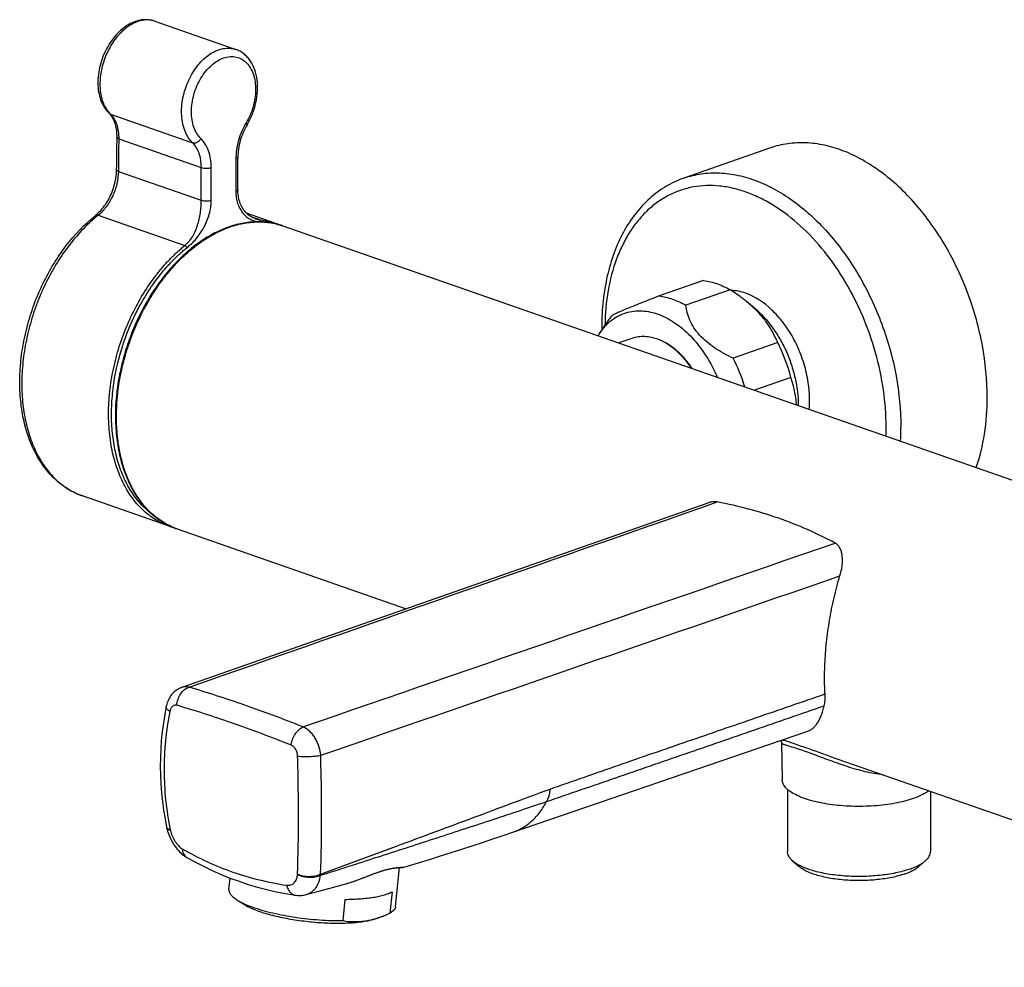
# Model space of a CAD drawing. Header units: millimetres. Extents: x 106 to 682, y 39 to 471.
# Tile 1 of 5: x 106 to 247, y 115 to 251. Entities that reach past the tile are written whole.
import ezdxf

# ---------------------------------------------------------------- set-up
doc = ezdxf.new("R2010")
doc.units = ezdxf.units.MM
doc.header["$LTSCALE"] = 46.255
doc.layers.get('0').update_dxf_attribs({"linetype": 'CONTINUOUS'})

msp = doc.modelspace()

# ---------------------------------------------------------------- linework, layer by layer
at = {"color": 7, "linetype": 'CONTINUOUS'}
for p, q in [((125.3, 250.68), (136.92, 246.64)), ((213.53, 232.51), (201.15, 228.2)), ((137.22, 226.49), (137.22, 231.18)), ((142.51, 221.73), (138.47, 223.14)), ((139.67, 222.38), (139.67, 222.38)), ((143.64, 221.34), (315.34, 161.49)), ((203.97, 213.51), (197.61, 211.29)), ((207.76, 212.19), (201.4, 209.97)), ((211.22, 209.59), (210.16, 210.46)), ((190.35, 207.85), (189.08, 205.99)), ((193.7, 205.21), (191.81, 204.55)), ((214.58, 204.6), (208.21, 202.38)), ((216.47, 199.59), (211.26, 197.77)), ((127.37, 178.3), (114.94, 182.63)), ((204.57, 181.61), (129.16, 155.17)), ((128.5, 177.9), (161.35, 166.45)), ((176.64, 134.43), (218.77, 148.85)), ((215.13, 147.19), (215.23, 141.93)), ((215.28, 147.65), (215.34, 147.63)), ((221.98, 145.32), (308.82, 115.05)), ((215.98, 140.56), (215.98, 131.64)), ((236.48, 140.26), (236.48, 131.64)), ((129.88, 130.81), (129.88, 130.81)), ((161.02, 129.41), (163.11, 130.04)), ((216.72, 130.31), (217.64, 129.5)), ((235.74, 130.31), (234.82, 129.5)), ((159.81, 123.77), (160.38, 129.36)), ((160.34, 129.35), (160.43, 129.36)), ((160.43, 129.36), (160.51, 129.36)), ((160.51, 129.36), (160.71, 129.37)), ((160.71, 129.37), (160.76, 129.38)), ((135.93, 126.21), (136.1, 127.85)), ((146.96, 125.47), (148.82, 125.96)), ((159.32, 125.88), (159, 122.83)), ((137.08, 124.71), (138.14, 124.05)), ((152.29, 121.74), (152.6, 124.79)), ((157.87, 122.35), (157.21, 122.1))]:
    msp.add_line(p, q, dxfattribs=at)
at = {"color": 9, "linetype": 'CONTINUOUS'}
for p, q in [((118.78, 237.53), (118.79, 237.53)), ((118.78, 237.53), (118.79, 237.53)), ((118.95, 237.36), (130.72, 233.26)), ((120.14, 233.83), (131.97, 229.7)), ((120.09, 229.15), (131.97, 225.01)), ((117.18, 222.86), (129.61, 218.53)), ((140.27, 222.24), (139.1, 222.65)), ((149.06, 128.41), (159.97, 132.43))]:
    msp.add_line(p, q, dxfattribs=at)
at = {"color": 7, "linetype": 'CONTINUOUS'}
for points in [[(122.51, 250.63), (122.31, 250.56), (122.06, 250.45), (121.82, 250.33), (121.57, 250.2), (121.32, 250.05), (121.08, 249.89), (120.85, 249.72), (120.61, 249.53), (120.38, 249.34), (120.16, 249.13), (119.94, 248.91), (119.73, 248.68), (119.52, 248.44), (119.32, 248.19), (119.13, 247.93), (118.94, 247.66), (118.76, 247.39), (118.6, 247.11), (118.43, 246.82), (118.28, 246.53), (118.14, 246.23), (118, 245.93), (117.88, 245.62), (117.76, 245.31), (117.65, 244.99), (117.55, 244.67), (117.47, 244.35), (117.39, 244.03), (117.32, 243.71), (117.27, 243.39), (117.22, 243.06), (117.19, 242.74), (117.16, 242.42), (117.15, 242.1), (117.15, 241.79), (117.16, 241.47), (117.18, 241.17), (117.21, 240.86), (117.26, 240.56), (117.31, 240.27), (117.38, 239.98), (117.46, 239.7), (117.54, 239.43), (117.64, 239.17), (117.75, 238.91), (117.87, 238.67), (118, 238.44), (118.14, 238.22), (118.29, 238.01), (118.44, 237.81), (118.61, 237.63)], [(125.3, 250.68), (125.1, 250.75), (124.87, 250.81), (124.65, 250.85), (124.41, 250.88), (124.18, 250.9), (123.94, 250.9), (123.7, 250.89), (123.45, 250.86), (123.21, 250.82), (122.96, 250.77), (122.72, 250.7), (122.51, 250.63)], [(118.61, 237.63), (118.84, 237.39), (118.95, 237.25), (119.06, 237.11), (119.16, 236.96), (119.25, 236.8), (119.34, 236.64), (119.42, 236.46), (119.5, 236.28), (119.57, 236.08), (119.63, 235.88), (119.68, 235.68), (119.73, 235.46), (119.77, 235.24), (119.8, 235.01), (119.82, 234.77), (119.84, 234.53), (119.85, 234.28), (119.85, 234.08)], [(119.79, 229.41), (119.79, 229.22), (119.78, 228.97), (119.76, 228.73), (119.73, 228.47), (119.69, 228.22), (119.65, 227.97), (119.6, 227.71), (119.54, 227.46), (119.48, 227.2), (119.4, 226.94), (119.32, 226.69), (119.24, 226.44), (119.14, 226.19), (119.04, 225.94), (118.93, 225.7), (118.82, 225.46), (118.7, 225.23), (118.57, 225), (118.44, 224.78), (118.31, 224.56), (118.17, 224.35), (118.02, 224.15), (117.87, 223.95), (117.72, 223.76), (117.57, 223.58), (117.41, 223.41), (117.25, 223.24), (117.08, 223.09), (116.92, 222.94), (116.79, 222.83)], [(139.67, 222.38), (139.49, 222.45), (139.32, 222.53), (139.15, 222.62), (138.98, 222.72), (138.82, 222.84), (138.66, 222.97), (138.5, 223.11), (138.35, 223.26), (138.21, 223.43), (138.08, 223.6), (137.96, 223.78), (137.84, 223.97), (137.74, 224.16), (137.64, 224.36), (137.56, 224.57), (137.48, 224.78), (137.42, 224.99), (137.36, 225.21), (137.31, 225.43), (137.28, 225.65), (137.25, 225.87), (137.23, 226.09), (137.22, 226.32), (137.22, 226.49)], [(143.08, 221.52), (142.64, 221.69), (142.51, 221.73)], [(127.37, 178.3), (127.5, 178.25), (127.95, 178.11)], [(129.16, 155.17), (129.11, 155.15), (128.95, 155.09), (128.8, 155.02), (128.65, 154.94), (128.51, 154.85), (128.36, 154.75), (128.22, 154.65), (128.09, 154.53), (127.96, 154.41), (127.84, 154.28), (127.72, 154.14), (127.61, 154), (127.5, 153.84), (127.4, 153.68), (127.31, 153.51), (127.23, 153.34), (127.15, 153.16), (127.08, 152.98), (127.02, 152.79), (126.97, 152.59), (126.94, 152.45)], [(126.94, 152.45), (126.72, 151.28), (126.53, 150.06), (126.37, 148.82), (126.24, 147.58), (126.16, 146.34), (126.11, 145.09), (126.09, 143.84), (126.12, 142.58), (126.17, 141.33), (126.27, 140.07), (126.4, 138.82), (126.57, 137.57), (126.77, 136.32), (127, 135.12)], [(215.04, 147.57), (215.06, 147.53), (215.08, 147.46), (215.11, 147.39), (215.12, 147.31), (215.13, 147.22), (215.13, 147.19)], [(127, 135.12), (127, 135.1), (127.01, 135.06), (127.02, 135.02), (127.03, 134.99)], [(127.03, 134.99), (127.07, 134.8), (127.14, 134.56), (127.22, 134.33), (127.3, 134.09), (127.39, 133.86), (127.49, 133.63), (127.6, 133.41), (127.71, 133.19), (127.83, 132.97), (127.96, 132.76), (128.09, 132.55), (128.23, 132.35), (128.37, 132.16), (128.53, 131.97), (128.69, 131.79), (128.85, 131.62), (129.02, 131.45), (129.2, 131.29), (129.38, 131.15), (129.57, 131.01), (129.75, 130.89), (129.88, 130.81)], [(163.11, 130.04), (164.7, 130.52), (166.25, 131.01), (167.78, 131.49), (169.29, 131.97), (170.79, 132.46), (172.29, 132.95), (173.77, 133.45), (175.23, 133.94), (176.64, 134.42)], [(129.88, 130.81), (131.05, 130.16), (132.28, 129.53), (133.53, 128.93), (134.8, 128.37), (136.08, 127.85), (137.38, 127.38), (138.7, 126.94), (140.03, 126.55), (141.37, 126.19), (142.72, 125.88), (144.09, 125.61), (145.43, 125.39)], [(156.1, 128.23), (156.56, 128.41), (156.77, 128.49), (156.98, 128.56), (157.18, 128.63), (157.38, 128.7), (157.57, 128.76), (157.75, 128.82), (157.92, 128.88), (158.08, 128.93), (158.24, 128.97), (158.39, 129.02), (158.54, 129.05), (158.68, 129.09), (158.81, 129.12), (158.94, 129.15), (159.06, 129.18), (159.17, 129.2), (159.29, 129.22), (159.39, 129.24), (159.49, 129.26), (159.59, 129.27), (159.68, 129.29), (159.76, 129.3), (159.84, 129.31), (159.92, 129.32), (159.99, 129.32), (160.06, 129.33), (160.12, 129.34), (160.18, 129.34), (160.24, 129.35), (160.29, 129.35), (160.34, 129.35)], [(160.76, 129.38), (160.79, 129.38), (160.81, 129.38), (160.83, 129.38), (160.86, 129.38), (160.88, 129.39), (160.9, 129.39), (160.92, 129.39), (160.93, 129.39), (160.95, 129.4), (160.97, 129.4), (160.99, 129.4), (161.01, 129.41), (161.02, 129.41)], [(152.5, 126.97), (152.67, 127.01), (153, 127.11), (153.32, 127.21), (153.64, 127.32), (153.94, 127.42), (154.24, 127.53), (154.53, 127.63), (154.81, 127.74), (155.08, 127.84), (156.1, 128.23)], [(148.82, 125.96), (150.76, 126.49), (152.5, 126.97)], [(145.43, 125.39), (145.55, 125.38), (145.74, 125.36), (145.93, 125.35), (146.12, 125.35), (146.31, 125.36), (146.5, 125.38), (146.68, 125.41), (146.87, 125.45), (146.96, 125.47)]]:
    msp.add_lwpolyline(points, dxfattribs=at)
at = {"color": 9, "linetype": 'CONTINUOUS'}
msp.add_lwpolyline([(149.06, 128.41), (154.75, 130.5), (159.97, 132.43)], dxfattribs=at)
for centre, radius, start, end in [((121.63, 240.11), 3.84, 222.267, 225.6875), ((195.48, 192.47), 34.64, 357.9119, 0.0104), ((195.86, 192.47), 36.38, 356.8606, 0.0075), ((118.3, 192.24), 10.18, 245.142, 245.4593), ((118.29, 192.21), 10.15, 245.4587, 247.6512), ((118.27, 192.19), 10.12, 247.6519, 248.9023), ((118.27, 192.17), 10.11, 248.9024, 250.7825), ((131.83, 187.45), 10.11, 248.2646, 250.7821), ((129.57, 135.19), 2.1, 191.4857, 193.1958), ((144.57, 128.45), 1.21, 355.5155, 358.1625), ((145.48, 128.72), 3.6, 352.4695, 355.0804)]:
    msp.add_arc(centre, radius, start, end, dxfattribs=at)
at = {"color": 7, "linetype": 'CONTINUOUS'}
for centre, radius, start, end in [((199.42, 197.29), 16.99, 46.072, 46.1958), ((198.23, 202.52), 9.52, 141.4202, 145.9014), ((226.51, 206.89), 37.13, 180.0008, 180.7192), ((196.69, 200.84), 9.19, 145.9081, 148.859), ((193.27, 193.68), 23.95, 14.2957, 27.1328), ((186.94, 191.48), 23.9, 16.4826, 27.1388), ((153.96, 131.78), 10.18, 278.0909, 279.2188), ((153.12, 134.94), 13.46, 287.6716, 290.6859)]:
    msp.add_arc(centre, radius, start, end, dxfattribs=at)
at = {"color": 9, "linetype": 'CONTINUOUS'}
for points, knots in [([(122.84, 250.63), (122.3, 250.44), (121.51, 249.99), (120.58, 249.2), (119.66, 248.22), (118.69, 246.75), (117.87, 244.78), (117.43, 242.71), (117.42, 241), (117.64, 239.75), (117.91, 238.9), (118.29, 238.16), (118.61, 237.72), (118.78, 237.53)], [0, 0, 0, 0, 0.111443, 0.172452, 0.236548, 0.371626, 0.511291, 0.649012, 0.778642, 0.839062, 0.896051, 0.949597, 1, 1, 1, 1]), ([(125.3, 250.68), (125.11, 250.75), (124.72, 250.85), (124.1, 250.88), (123.47, 250.81), (123.05, 250.7), (122.84, 250.63)], [0, 0, 0, 0, 0.238801, 0.482603, 0.735321, 1, 1, 1, 1]), ([(130.72, 233.26), (130.49, 233.48), (130.06, 234), (129.6, 234.93), (129.28, 236), (129.13, 237.18), (129.14, 238.43), (129.32, 239.71), (129.66, 240.99), (130.14, 242.22), (130.76, 243.37), (131.49, 244.41), (132.32, 245.29), (133.21, 246), (134.15, 246.5), (135.1, 246.79), (136.04, 246.85), (136.64, 246.73), (136.92, 246.64)], [0, 0, 0, 0, 0.052496, 0.108924, 0.169692, 0.234638, 0.30315, 0.374291, 0.446911, 0.519745, 0.591514, 0.661019, 0.727239, 0.789441, 0.8473, 0.901022, 0.951438, 1, 1, 1, 1]), ([(131.92, 233.85), (131.7, 234.07), (131.3, 234.58), (130.87, 235.5), (130.61, 236.56), (130.53, 237.73), (130.62, 238.96), (130.89, 240.19), (131.32, 241.4), (131.89, 242.52), (132.59, 243.52), (133.39, 244.36), (134.26, 245.01), (135.17, 245.45), (136.09, 245.64), (136.98, 245.58), (137.8, 245.26), (138.26, 244.9), (138.46, 244.69)], [0, 0, 0, 0, 0.053845, 0.11224, 0.17557, 0.24346, 0.31496, 0.388735, 0.46323, 0.536825, 0.607981, 0.675398, 0.738182, 0.796032, 0.84943, 0.899755, 0.949145, 1, 1, 1, 1]), ([(138.46, 244.69), (138.68, 244.47), (139.06, 243.95), (139.47, 243.03), (139.71, 241.97), (139.78, 240.82), (139.68, 239.61), (139.32, 237.99), (138.82, 236.82), (138.39, 236.11)], [0, 0, 0, 0, 0.100866, 0.210199, 0.328555, 0.455162, 0.588262, 0.725423, 1, 1, 1, 1]), ([(118.95, 237.36), (118.93, 237.37), (118.85, 237.4), (118.79, 237.44), (118.74, 237.48)], [0, 0, 0, 0, 0.255519, 1, 1, 1, 1]), ([(118.95, 237.36), (119.15, 237.16), (119.51, 236.69), (119.88, 235.85), (120.1, 234.87), (120.14, 234.18), (120.14, 233.83)], [0, 0, 0, 0, 0.220068, 0.459429, 0.719898, 1, 1, 1, 1]), ([(138.39, 236.11), (138.15, 235.72), (137.74, 234.9), (137.28, 233.6), (136.99, 232.27), (136.92, 231.37), (136.92, 230.93)], [0, 0, 0, 0, 0.250918, 0.504864, 0.75632, 1, 1, 1, 1]), ([(138.54, 235.84), (138.56, 235.87), (138.53, 235.94), (138.47, 236.02), (138.42, 236.08), (138.39, 236.11)], [0, 0, 0, 0, 0.338019, 0.627651, 1, 1, 1, 1]), ([(120.14, 233.83), (120.1, 233.84), (120.02, 233.87), (119.92, 233.94), (119.86, 234.01), (119.85, 234.06), (119.85, 234.08)], [0, 0, 0, 0, 0.333073, 0.606141, 0.82224, 1, 1, 1, 1]), ([(130.72, 233.26), (130.81, 233.22), (131.04, 233.21), (131.38, 233.32), (131.69, 233.54), (131.85, 233.74), (131.92, 233.85)], [0, 0, 0, 0, 0.216094, 0.461733, 0.728979, 1, 1, 1, 1]), ([(131.97, 229.7), (131.97, 230.06), (131.92, 230.76), (131.68, 231.74), (131.29, 232.59), (130.92, 233.06), (130.72, 233.26)], [0, 0, 0, 0, 0.278832, 0.538947, 0.778807, 1, 1, 1, 1]), ([(133.39, 229.7), (133.39, 230.12), (133.33, 230.93), (133.05, 232.08), (132.59, 233.07), (132.16, 233.62), (131.92, 233.85)], [0, 0, 0, 0, 0.278831, 0.538947, 0.778808, 1, 1, 1, 1]), ([(137.22, 231.18), (137.22, 231.16), (137.2, 231.1), (137.14, 231.04), (137.04, 230.98), (136.96, 230.95), (136.92, 230.93)], [0, 0, 0, 0, 0.175441, 0.390652, 0.66454, 1, 1, 1, 1]), ([(136.92, 230.93), (136.92, 230.54), (136.92, 229.76), (136.92, 228.59), (136.92, 227.41), (136.92, 226.63), (136.92, 226.24)], [0, 0, 0, 0, 0.250011, 0.49997, 0.75005, 1, 1, 1, 1]), ([(120.09, 229.15), (120.08, 228.55), (119.92, 227.34), (119.33, 225.61), (118.42, 224.07), (117.62, 223.21), (117.18, 222.86)], [0, 0, 0, 0, 0.251148, 0.510619, 0.764462, 1, 1, 1, 1]), ([(120.09, 229.15), (120.04, 229.17), (119.97, 229.2), (119.87, 229.26), (119.81, 229.33), (119.79, 229.38), (119.79, 229.41)], [0, 0, 0, 0, 0.333435, 0.606627, 0.822591, 1, 1, 1, 1]), ([(131.97, 225.01), (131.97, 225.4), (131.97, 226.18), (131.97, 227.74), (131.97, 228.92), (131.97, 229.7)], [0, 0, 0, 0, 0.250011, 0.499992, 1, 1, 1, 1]), ([(131.97, 229.7), (132.08, 229.66), (132.31, 229.61), (132.68, 229.59), (133.05, 229.61), (133.28, 229.66), (133.39, 229.7)], [0, 0, 0, 0, 0.232386, 0.5, 0.767614, 1, 1, 1, 1]), ([(133.39, 225.01), (133.39, 225.4), (133.39, 226.18), (133.39, 227.74), (133.39, 228.92), (133.39, 229.7)], [0, 0, 0, 0, 0.250011, 0.499992, 1, 1, 1, 1]), ([(201.15, 228.2), (201.96, 228.48), (203.65, 228.88), (206.28, 229.01), (208.99, 228.64), (211.73, 227.8), (214.45, 226.5), (217.1, 224.77), (219.66, 222.63), (222.07, 220.12), (224.3, 217.28), (226.31, 214.15), (228.07, 210.8), (229.55, 207.26), (230.74, 203.61), (231.87, 198.7), (232.24, 194.95), (232.24, 192.47)], [0, 0, 0, 0, 0.047595, 0.096163, 0.146561, 0.199444, 0.25523, 0.314098, 0.376016, 0.440768, 0.50799, 0.577205, 0.647849, 0.719297, 0.790899, 0.861992, 1, 1, 1, 1]), ([(137.22, 226.49), (137.22, 226.46), (137.2, 226.41), (137.14, 226.34), (137.04, 226.29), (136.97, 226.25), (136.92, 226.24)], [0, 0, 0, 0, 0.175242, 0.390538, 0.664545, 1, 1, 1, 1]), ([(136.92, 226.24), (136.92, 225.94), (136.97, 225.37), (137.15, 224.56), (137.45, 223.84), (137.85, 223.23), (138.32, 222.73), (138.87, 222.34), (139.46, 222.07), (139.88, 221.96), (140.09, 221.92)], [0, 0, 0, 0, 0.151234, 0.293252, 0.425814, 0.549751, 0.666811, 0.779315, 0.889696, 1, 1, 1, 1]), ([(230.12, 192.47), (230.12, 194.25), (229.85, 197.86), (228.71, 203.21), (226.88, 208.42), (224.43, 213.3), (221.43, 217.68), (218, 221.38), (214.82, 223.84), (212.18, 225.32), (210.22, 226.16), (208.25, 226.75), (206.29, 227.09), (204.37, 227.15), (202.5, 226.96), (200.7, 226.5), (198.99, 225.77), (197.38, 224.8), (195.9, 223.59), (194.55, 222.14), (193.35, 220.48), (192.32, 218.63), (191.13, 215.86), (190.13, 211.99), (189.84, 208.75), (189.82, 207.08)], [0, 0, 0, 0, 0.071371, 0.145015, 0.219425, 0.29302, 0.364298, 0.431974, 0.495141, 0.524935, 0.553526, 0.580988, 0.607448, 0.633088, 0.65814, 0.682877, 0.707591, 0.732581, 0.758121, 0.78445, 0.811759, 0.840182, 0.869801, 0.932622, 1, 1, 1, 1]), ([(129.61, 218.53), (129.82, 218.7), (130.22, 219.09), (130.71, 219.77), (131.12, 220.55), (131.44, 221.39), (131.69, 222.28), (131.85, 223.19), (131.93, 223.95), (131.97, 224.56), (131.97, 224.86), (131.97, 225.01)], [0, 0, 0, 0, 0.11411, 0.232555, 0.355609, 0.482735, 0.612759, 0.743943, 0.873982, 0.937696, 1, 1, 1, 1]), ([(129.9, 218.21), (130.38, 218.59), (131.3, 219.48), (132.22, 220.82), (132.8, 222.04), (133.13, 223.01), (133.3, 223.84), (133.38, 224.51), (133.39, 224.84), (133.39, 225.01)], [0, 0, 0, 0, 0.23316, 0.483675, 0.613763, 0.744749, 0.874341, 0.937839, 1, 1, 1, 1]), ([(131.97, 225.01), (132.08, 224.97), (132.31, 224.92), (132.68, 224.9), (133.05, 224.92), (133.28, 224.97), (133.39, 225.01)], [0, 0, 0, 0, 0.232398, 0.5, 0.767602, 1, 1, 1, 1]), ([(117.18, 222.86), (116.44, 222.26), (115, 220.93), (113.05, 218.67), (111.28, 216.13), (109.74, 213.35), (108.44, 210.4), (107.42, 207.33), (106.7, 204.2), (106.29, 201.07), (106.2, 198), (106.43, 195.06), (106.98, 192.3), (107.84, 189.78), (108.99, 187.53), (110.41, 185.62), (112.09, 184.07), (113.36, 183.31), (114.02, 183)], [0, 0, 0, 0, 0.062458, 0.12783, 0.195605, 0.265146, 0.335726, 0.40657, 0.47689, 0.545922, 0.612965, 0.677418, 0.738825, 0.79692, 0.851673, 0.903341, 0.952493, 1, 1, 1, 1]), ([(117.18, 222.86), (117.15, 222.87), (117.07, 222.89), (116.96, 222.9), (116.87, 222.88), (116.81, 222.85), (116.79, 222.83)], [0, 0, 0, 0, 0.29374, 0.55353, 0.785038, 1, 1, 1, 1]), ([(119.81, 193.95), (119.81, 195.85), (120.09, 198.73), (120.96, 202.49), (122.17, 206.21), (123.83, 209.75), (125.9, 212.97), (127.61, 215.15), (129.46, 217.07), (131.42, 218.71), (133.45, 220.04), (135.54, 221.04), (137.63, 221.68), (139.71, 221.96), (141.73, 221.87), (143.03, 221.55), (143.64, 221.34)], [0, 0, 0, 0, 0.138026, 0.209129, 0.28074, 0.422718, 0.491942, 0.559174, 0.623934, 0.68586, 0.744736, 0.800529, 0.853419, 0.903824, 0.952399, 1, 1, 1, 1]), ([(139.67, 222.38), (139.72, 222.36), (139.91, 222.3), (140.12, 222.26), (140.27, 222.24)], [0, 0, 0, 0, 0.255153, 1, 1, 1, 1]), ([(140.27, 222.24), (140.65, 222.2), (141.41, 222.07), (142.15, 221.86), (142.51, 221.73)], [0, 0, 0, 0, 0.501715, 1, 1, 1, 1]), ([(140.27, 222.24), (140.3, 222.23), (140.35, 222.2), (140.4, 222.12), (140.42, 222.02), (140.43, 221.95), (140.42, 221.92)], [0, 0, 0, 0, 0.216603, 0.456863, 0.721348, 1, 1, 1, 1]), ([(127.37, 178.3), (126.67, 178.54), (125.31, 179.19), (123.49, 180.61), (121.92, 182.44), (120.63, 184.63), (119.65, 187.14), (118.99, 189.91), (118.66, 192.89), (118.67, 196.02), (119.02, 199.23), (119.71, 202.45), (120.71, 205.63), (122, 208.68), (123.57, 211.56), (125.08, 213.78), (126.4, 215.41), (127.26, 216.35), (127.97, 217.07), (128.51, 217.58), (129.06, 218.06), (129.43, 218.37), (129.61, 218.53)], [0, 0, 0, 0, 0.047446, 0.096123, 0.147076, 0.201041, 0.258411, 0.319252, 0.38335, 0.45027, 0.519406, 0.59003, 0.661338, 0.73249, 0.802657, 0.871057, 0.904386, 0.937029, 0.953067, 0.968911, 0.984575, 1, 1, 1, 1]), ([(125.16, 179.81), (124.59, 180.21), (123.51, 181.15), (122.13, 182.86), (120.98, 184.87), (120.09, 187.15), (119.47, 189.65), (119.13, 192.33), (119.07, 195.14), (119.37, 199.04), (120.23, 202.94), (121.59, 206.71), (122.86, 209.44), (124.35, 211.99), (125.76, 213.96), (126.82, 215.23), (127.45, 215.92), (127.92, 216.42), (128.4, 216.89), (128.89, 217.35), (129.39, 217.79), (129.73, 218.07), (129.9, 218.21)], [0, 0, 0, 0, 0.048163, 0.098543, 0.151703, 0.207941, 0.267306, 0.329639, 0.394603, 0.461723, 0.599924, 0.669814, 0.739259, 0.807581, 0.874153, 0.906616, 0.922614, 0.938448, 0.954108, 0.969583, 0.984893, 1, 1, 1, 1]), ([(129.61, 218.53), (129.65, 218.52), (129.71, 218.48), (129.79, 218.4), (129.86, 218.31), (129.89, 218.24), (129.9, 218.21)], [0, 0, 0, 0, 0.22606, 0.486463, 0.754178, 1, 1, 1, 1]), ([(128.09, 178.06), (127.46, 178.31), (126.24, 178.94), (124.6, 180.26), (123.16, 181.91), (121.96, 183.86), (121.01, 186.09), (120.32, 188.55), (119.9, 191.19), (119.81, 193.02), (119.81, 193.95)], [0, 0, 0, 0, 0.106665, 0.216106, 0.330236, 0.450441, 0.57752, 0.711711, 0.852759, 1, 1, 1, 1]), ([(130.23, 155.2), (130.05, 155.25), (129.69, 155.29), (129.33, 155.23), (129.16, 155.17)], [0, 0, 0, 0, 0.509247, 1, 1, 1, 1]), ([(128.47, 152.61), (128.48, 152.9), (128.6, 153.48), (128.98, 154.26), (129.53, 154.87), (129.99, 155.13), (130.23, 155.2)], [0, 0, 0, 0, 0.265465, 0.528624, 0.776, 1, 1, 1, 1]), ([(146.54, 149.52), (143.73, 150.63), (138.34, 152.65), (132.86, 154.43), (130.23, 155.2)], [0, 0, 0, 0, 0.524798, 1, 1, 1, 1]), ([(181.95, 140.61), (185.23, 141.76), (191.8, 144.05), (200.02, 146.88), (206.59, 149.15), (213.16, 151.41), (218.09, 153.11), (221.37, 154.24)], [0, 0, 0, 0, 0.250268, 0.500224, 0.625154, 0.750095, 1, 1, 1, 1]), ([(127.46, 151.71), (127.37, 151.77), (127.22, 151.88), (127.04, 152.07), (126.95, 152.24), (126.93, 152.36), (126.93, 152.42), (126.94, 152.45)], [0, 0, 0, 0, 0.326414, 0.596379, 0.814426, 0.909556, 1, 1, 1, 1]), ([(128.47, 152.61), (128.41, 152.63), (128.3, 152.64), (128.13, 152.63), (127.97, 152.56), (127.83, 152.46), (127.7, 152.31), (127.55, 152.07), (127.49, 151.86), (127.46, 151.71)], [0, 0, 0, 0, 0.110369, 0.218166, 0.327932, 0.443699, 0.56821, 0.702725, 1, 1, 1, 1]), ([(144.83, 146.91), (142.01, 148.03), (136.6, 150.06), (131.1, 151.84), (128.47, 152.61)], [0, 0, 0, 0, 0.525188, 1, 1, 1, 1]), ([(181.45, 138.82), (184.77, 139.95), (191.4, 142.22), (199.69, 145.08), (206.32, 147.38), (212.96, 149.68), (217.94, 151.4), (221.26, 152.55)], [0, 0, 0, 0, 0.249465, 0.499556, 0.624695, 0.749812, 1, 1, 1, 1]), ([(127.46, 151.71), (127.18, 150.33), (126.76, 147.53), (126.57, 143.28), (126.79, 139), (127.23, 136.18), (127.51, 134.77)], [0, 0, 0, 0, 0.248234, 0.497464, 0.747981, 1, 1, 1, 1]), ([(144.83, 146.91), (144.88, 147.19), (145.03, 147.76), (145.36, 148.4), (145.7, 148.85), (146.04, 149.21), (146.33, 149.43), (146.54, 149.52)], [0, 0, 0, 0, 0.269676, 0.539665, 0.66802, 0.78864, 1, 1, 1, 1]), ([(149.08, 145.44), (149.04, 145.88), (148.91, 146.54), (148.58, 147.36), (148.28, 147.94), (147.91, 148.46), (147.37, 149.03), (146.89, 149.37), (146.54, 149.52)], [0, 0, 0, 0, 0.264481, 0.397435, 0.528215, 0.655111, 0.776714, 1, 1, 1, 1]), ([(145.78, 145.32), (145.78, 145.49), (145.72, 145.83), (145.53, 146.3), (145.23, 146.68), (144.96, 146.85), (144.83, 146.91)], [0, 0, 0, 0, 0.263958, 0.525484, 0.773101, 1, 1, 1, 1]), ([(229.67, 142.64), (228.82, 142.73), (227.1, 143.06), (225, 143.67), (223.32, 144.24), (222.1, 144.69), (220.92, 145.12), (219.8, 145.54), (218.77, 145.91), (217.85, 146.24), (217.04, 146.5), (216.46, 146.68), (216.06, 146.8), (215.82, 146.87), (215.61, 146.94), (215.44, 146.99), (215.31, 147.04), (215.23, 147.08), (215.18, 147.12), (215.15, 147.15), (215.13, 147.17), (215.13, 147.19)], [0, 0, 0, 0, 0.168142, 0.342432, 0.429606, 0.515312, 0.598181, 0.676624, 0.748921, 0.81346, 0.868955, 0.914662, 0.933739, 0.950298, 0.964359, 0.975956, 0.985141, 0.992008, 0.994631, 0.996772, 1, 1, 1, 1]), ([(221.98, 145.32), (221.28, 145.56), (219.96, 146.04), (218.13, 146.69), (216.78, 147.15), (215.89, 147.45), (215.51, 147.57), (215.34, 147.63)], [0, 0, 0, 0, 0.317343, 0.598699, 0.829372, 0.922527, 1, 1, 1, 1]), ([(145.78, 145.32), (146.04, 145.29), (146.6, 145.26), (147.46, 145.27), (148.29, 145.32), (148.83, 145.4), (149.08, 145.44)], [0, 0, 0, 0, 0.239534, 0.508241, 0.772675, 1, 1, 1, 1]), ([(149.06, 128.41), (149.17, 131.15), (149.27, 136.83), (149.17, 142.51), (149.08, 145.44)], [0, 0, 0, 0, 0.482562, 1, 1, 1, 1]), ([(145.77, 128.41), (145.86, 131.13), (145.94, 136.77), (145.86, 142.41), (145.78, 145.32)], [0, 0, 0, 0, 0.482368, 1, 1, 1, 1]), ([(159.97, 132.43), (163.63, 133.78), (170.96, 136.51), (178.28, 139.25), (181.95, 140.61)], [0, 0, 0, 0, 0.499891, 1, 1, 1, 1]), ([(181.95, 140.61), (181.93, 140.45), (181.85, 139.83), (181.66, 139.22), (181.45, 138.82)], [0, 0, 0, 0, 0.265208, 1, 1, 1, 1]), ([(149.05, 128.25), (150.41, 128.67), (153.12, 129.53), (158.53, 131.28), (165.29, 133.46), (173.38, 136.11), (178.76, 137.9), (181.45, 138.82)], [0, 0, 0, 0, 0.125234, 0.250476, 0.500551, 0.750115, 1, 1, 1, 1]), ([(176.64, 134.42), (177.14, 134.59), (178.11, 135.05), (179.42, 136.03), (180.56, 137.3), (181.18, 138.29), (181.45, 138.82)], [0, 0, 0, 0, 0.237023, 0.479621, 0.732767, 1, 1, 1, 1]), ([(127.05, 135.01), (127.04, 135.02), (127.02, 135.05), (127, 135.09), (127, 135.12)], [0, 0, 0, 0, 0.262195, 1, 1, 1, 1]), ([(127.53, 134.71), (127.46, 134.72), (127.34, 134.75), (127.19, 134.81), (127.07, 134.88), (127.03, 134.96), (127.03, 134.99)], [0, 0, 0, 0, 0.338294, 0.611146, 0.824905, 1, 1, 1, 1]), ([(127.08, 134.97), (127.08, 134.97), (127.07, 134.99), (127.06, 135), (127.05, 135.01)], [0, 0, 0, 0, 0.256715, 1, 1, 1, 1]), ([(127.51, 134.77), (127.43, 134.79), (127.27, 134.84), (127.13, 134.92), (127.08, 134.97)], [0, 0, 0, 0, 0.565266, 1, 1, 1, 1]), ([(127.53, 134.71), (127.59, 134.44), (127.77, 133.89), (128.16, 133.14), (128.57, 132.59), (128.94, 132.24), (129.14, 132.1), (129.24, 132.04)], [0, 0, 0, 0, 0.261793, 0.526559, 0.778325, 0.894135, 1, 1, 1, 1]), ([(129.24, 132.04), (130.39, 131.37), (132.76, 130.15), (136.45, 128.65), (140.29, 127.53), (142.9, 127.01), (144.22, 126.82)], [0, 0, 0, 0, 0.250243, 0.499764, 0.749254, 1, 1, 1, 1]), ([(129.24, 132.04), (129.25, 131.91), (129.28, 131.65), (129.41, 131.3), (129.61, 131.01), (129.79, 130.87), (129.88, 130.81)], [0, 0, 0, 0, 0.279076, 0.535536, 0.773191, 1, 1, 1, 1]), ([(152.5, 126.97), (153.07, 127.12), (154.17, 127.49), (155.73, 128.1), (157.15, 128.64), (158.24, 129), (159.01, 129.19), (159.49, 129.28), (159.91, 129.34), (160.26, 129.37), (160.54, 129.39), (160.76, 129.39), (160.9, 129.4), (160.98, 129.4), (161.01, 129.41), (161.02, 129.41)], [0, 0, 0, 0, 0.199348, 0.389255, 0.563056, 0.712286, 0.775549, 0.830739, 0.877888, 0.917192, 0.948882, 0.973151, 0.990138, 0.995942, 1, 1, 1, 1]), ([(144.22, 126.82), (144.32, 126.8), (144.53, 126.8), (144.82, 126.85), (145.09, 126.98), (145.31, 127.17), (145.49, 127.41), (145.68, 127.8), (145.75, 128.13), (145.77, 128.35)], [0, 0, 0, 0, 0.127002, 0.246477, 0.362247, 0.478429, 0.59854, 0.724806, 1, 1, 1, 1]), ([(145.77, 128.41), (146.02, 128.3), (146.58, 128.14), (147.44, 128.06), (148.29, 128.14), (148.83, 128.3), (149.06, 128.41)], [0, 0, 0, 0, 0.24455, 0.508753, 0.76829, 1, 1, 1, 1]), ([(145.77, 128.35), (146.02, 128.23), (146.57, 128.05), (147.43, 127.94), (148.28, 127.99), (148.81, 128.14), (149.05, 128.25)], [0, 0, 0, 0, 0.246909, 0.511138, 0.769415, 1, 1, 1, 1]), ([(146.96, 125.47), (147.1, 125.51), (147.38, 125.61), (147.76, 125.82), (148.1, 126.11), (148.5, 126.56), (148.87, 127.28), (149.01, 127.92), (149.05, 128.25)], [0, 0, 0, 0, 0.118677, 0.236403, 0.354786, 0.475342, 0.727228, 1, 1, 1, 1]), ([(144.22, 126.82), (144.26, 126.63), (144.37, 126.28), (144.65, 125.84), (144.95, 125.57), (145.22, 125.44), (145.36, 125.4), (145.43, 125.39)], [0, 0, 0, 0, 0.289122, 0.549747, 0.783026, 0.892688, 1, 1, 1, 1])]:
    msp.add_open_spline(points, degree=3, knots=knots, dxfattribs=at)
at = {"color": 7, "linetype": 'CONTINUOUS'}
for points, knots in [([(138.54, 235.84), (138.83, 236.32), (139.34, 237.34), (139.84, 238.97), (140.08, 240.63), (140.03, 242.23), (139.69, 243.72), (139.15, 244.82), (138.57, 245.55), (138.08, 246.01), (137.53, 246.38), (137.12, 246.56), (136.92, 246.64)], [0, 0, 0, 0, 0.13788, 0.276775, 0.413096, 0.543784, 0.667005, 0.782675, 0.838305, 0.89282, 0.946595, 1, 1, 1, 1]), ([(138.54, 235.84), (138.33, 235.49), (137.95, 234.75), (137.53, 233.58), (137.28, 232.38), (137.22, 231.57), (137.22, 231.18)], [0, 0, 0, 0, 0.25115, 0.506026, 0.757854, 1, 1, 1, 1]), ([(244.61, 196.79), (244.61, 199.26), (244.24, 203.02), (243.11, 207.92), (241.93, 211.58), (240.44, 215.11), (238.68, 218.47), (236.67, 221.59), (234.44, 224.43), (232.03, 226.94), (229.48, 229.08), (226.82, 230.82), (224.1, 232.12), (221.37, 232.96), (218.66, 233.32), (216.02, 233.2), (214.33, 232.79), (213.53, 232.51)], [0, 0, 0, 0, 0.138008, 0.209101, 0.280703, 0.352151, 0.422795, 0.49201, 0.559232, 0.623984, 0.685902, 0.74477, 0.800556, 0.853439, 0.903837, 0.952405, 1, 1, 1, 1]), ([(201.15, 228.2), (200.25, 227.88), (198.5, 227.06), (196.15, 225.31), (194.1, 223.09), (192.39, 220.45), (191.05, 217.45), (190.08, 214.14), (189.5, 210.59), (189.37, 208.14), (189.37, 206.89)], [0, 0, 0, 0, 0.110093, 0.222041, 0.337535, 0.457949, 0.584213, 0.716758, 0.855523, 1, 1, 1, 1]), ([(114.94, 182.63), (114.21, 182.88), (112.79, 183.56), (110.9, 185.02), (109.28, 186.89), (107.96, 189.11), (106.95, 191.63), (106.28, 194.41), (105.94, 197.38), (105.94, 200.48), (106.28, 203.67), (106.95, 206.86), (107.93, 210.01), (109.21, 213.04), (110.76, 215.9), (113.1, 219.32), (115.23, 221.57), (116.79, 222.83)], [0, 0, 0, 0, 0.049402, 0.099784, 0.152021, 0.206791, 0.26451, 0.325314, 0.389076, 0.455443, 0.523881, 0.593724, 0.664224, 0.734591, 0.804047, 0.871865, 1, 1, 1, 1]), ([(143.64, 221.34), (143.01, 221.56), (141.69, 221.88), (139.63, 221.98), (137.52, 221.7), (134.63, 220.82), (131.85, 219.22), (129.3, 217.09), (127.45, 215.17), (125.74, 213.01), (123.67, 209.8), (122.02, 206.28), (120.82, 202.58), (119.95, 198.83), (119.66, 195.96), (119.66, 194.07)], [0, 0, 0, 0, 0.048597, 0.098065, 0.149184, 0.202574, 0.317363, 0.379217, 0.443779, 0.510717, 0.579581, 0.720735, 0.791925, 0.862628, 1, 1, 1, 1]), ([(203.97, 213.51), (204.62, 213.43), (205.93, 213.11), (207.16, 212.54), (207.76, 212.19)], [0, 0, 0, 0, 0.482808, 1, 1, 1, 1]), ([(210.16, 210.46), (209.97, 210.62), (209.2, 211.23), (208.38, 211.79), (207.76, 212.19)], [0, 0, 0, 0, 0.247372, 1, 1, 1, 1]), ([(209.97, 211.68), (209.63, 211.8), (208.96, 211.99), (208.26, 212.07), (207.92, 212.09)], [0, 0, 0, 0, 0.510344, 1, 1, 1, 1]), ([(219.11, 195.03), (219.18, 195.88), (219.17, 197.63), (218.77, 200.24), (217.99, 202.83), (216.87, 205.28), (215.67, 207.13), (214.58, 208.45), (212.98, 210.1), (211.36, 211.2), (209.97, 211.68)], [0, 0, 0, 0, 0.12633, 0.258306, 0.392936, 0.526947, 0.657131, 0.719939, 0.780797, 1, 1, 1, 1]), ([(197.61, 211.29), (197.16, 211.12), (196.28, 210.78), (195.02, 210.28), (193.85, 209.82), (192.85, 209.41), (192.05, 209.07), (191.45, 208.8), (191.09, 208.63), (190.89, 208.52), (190.82, 208.47), (190.79, 208.45)], [0, 0, 0, 0, 0.194811, 0.381249, 0.553065, 0.702046, 0.821048, 0.907901, 0.965715, 0.985438, 1, 1, 1, 1]), ([(197.61, 211.29), (198.25, 211.21), (199.57, 210.89), (200.79, 210.32), (201.4, 209.97)], [0, 0, 0, 0, 0.482808, 1, 1, 1, 1]), ([(211.18, 209.55), (211.1, 209.63), (210.77, 209.94), (210.42, 210.24), (210.16, 210.46)], [0, 0, 0, 0, 0.247652, 1, 1, 1, 1]), ([(189.08, 205.99), (189.32, 206.34), (189.83, 206.99), (190.73, 207.82), (191.73, 208.46), (192.82, 208.91), (193.97, 209.15), (195.17, 209.19), (196.4, 209.01), (197.64, 208.64), (198.87, 208.07), (200.52, 207.04), (202.46, 205.29), (204.44, 202.68), (205.48, 200.68), (205.93, 199.63)], [0, 0, 0, 0, 0.056841, 0.111345, 0.164216, 0.216325, 0.268624, 0.322043, 0.377396, 0.435309, 0.496193, 0.560241, 0.697461, 0.845296, 1, 1, 1, 1]), ([(208.21, 202.38), (207.76, 202.59), (206.86, 203.03), (205.58, 203.8), (204.4, 204.67), (203.38, 205.64), (202.57, 206.69), (201.98, 207.79), (201.59, 208.88), (201.45, 209.62), (201.4, 209.97)], [0, 0, 0, 0, 0.140546, 0.2806, 0.418276, 0.550711, 0.675152, 0.790633, 0.898259, 1, 1, 1, 1]), ([(214.58, 204.6), (214.4, 205.03), (214, 205.89), (213.25, 207.16), (212.32, 208.39), (211.6, 209.15), (211.21, 209.53)], [0, 0, 0, 0, 0.23188, 0.475375, 0.731625, 1, 1, 1, 1]), ([(211.22, 209.59), (212.17, 208.8), (213.47, 207.38), (214.88, 205.22), (215.81, 203.42), (216.55, 201.51), (217.28, 198.92), (217.52, 196.91), (217.53, 195.58)], [0, 0, 0, 0, 0.235532, 0.360795, 0.489109, 0.618879, 0.748435, 1, 1, 1, 1]), ([(197.48, 205.05), (197.16, 205.17), (196.52, 205.37), (195.55, 205.5), (194.6, 205.46), (193.99, 205.31), (193.7, 205.21)], [0, 0, 0, 0, 0.265237, 0.517948, 0.76143, 1, 1, 1, 1]), ([(202.23, 200.92), (201.91, 201.4), (201.23, 202.31), (199.73, 203.82), (198.4, 204.69), (197.48, 205.05)], [0, 0, 0, 0, 0.272315, 0.531412, 1, 1, 1, 1]), ([(202.34, 200.88), (202.02, 201.36), (201.34, 202.26), (199.86, 203.77), (198.54, 204.63), (197.62, 204.99)], [0, 0, 0, 0, 0.272365, 0.531502, 1, 1, 1, 1]), ([(217.29, 195.67), (217.24, 196.36), (217.06, 197.69), (216.69, 198.98), (216.47, 199.59)], [0, 0, 0, 0, 0.514372, 1, 1, 1, 1]), ([(243.04, 186.69), (243.58, 188.25), (244.37, 191.6), (244.61, 195.02), (244.61, 196.79)], [0, 0, 0, 0, 0.483001, 1, 1, 1, 1]), ([(119.66, 194.07), (119.66, 193.12), (119.76, 191.24), (120.2, 188.52), (120.93, 186), (121.95, 183.72), (123.23, 181.73), (124.77, 180.06), (126.53, 178.75), (127.83, 178.14), (128.5, 177.9)], [0, 0, 0, 0, 0.146293, 0.286486, 0.419971, 0.546591, 0.66671, 0.781259, 0.891715, 1, 1, 1, 1]), ([(205.93, 181.76), (205.72, 181.8), (205.25, 181.8), (204.79, 181.69), (204.57, 181.61)], [0, 0, 0, 0, 0.480174, 1, 1, 1, 1]), ([(222.81, 175.87), (221.52, 176.56), (218.86, 177.85), (214.72, 179.48), (210.4, 180.8), (207.44, 181.47), (205.93, 181.76)], [0, 0, 0, 0, 0.244892, 0.492672, 0.744326, 1, 1, 1, 1]), ([(223.5, 171.16), (223.64, 171.63), (223.8, 172.33), (223.88, 173.26), (223.86, 173.91), (223.77, 174.53), (223.57, 175.08), (223.31, 175.48), (223.04, 175.73), (222.89, 175.83), (222.81, 175.87)], [0, 0, 0, 0, 0.284539, 0.419773, 0.54869, 0.670462, 0.78489, 0.89328, 0.946522, 1, 1, 1, 1]), ([(221.35, 158.56), (221.39, 159.59), (221.55, 161.68), (221.99, 164.84), (222.62, 168.02), (223.18, 170.13), (223.5, 171.16)], [0, 0, 0, 0, 0.241278, 0.491607, 0.746063, 1, 1, 1, 1]), ([(221.37, 154.24), (221.33, 154.94), (221.28, 156.38), (221.31, 157.82), (221.35, 158.56)], [0, 0, 0, 0, 0.485893, 1, 1, 1, 1]), ([(221.26, 152.55), (221.32, 152.8), (221.4, 153.37), (221.39, 153.94), (221.37, 154.24)], [0, 0, 0, 0, 0.463576, 1, 1, 1, 1]), ([(218.77, 148.85), (218.93, 148.9), (219.22, 149.03), (219.62, 149.31), (219.98, 149.66), (220.3, 150.09), (220.59, 150.6), (220.84, 151.18), (221.07, 151.83), (221.2, 152.3), (221.26, 152.55)], [0, 0, 0, 0, 0.10445, 0.207768, 0.314318, 0.427831, 0.551252, 0.686785, 0.83601, 1, 1, 1, 1]), ([(234.01, 139.24), (233.61, 139.1), (232.75, 138.85), (231.39, 138.55), (229.93, 138.32), (227.85, 138.13), (225.72, 138.09), (223.6, 138.21), (222.08, 138.39), (220.64, 138.63), (219.32, 138.95), (218.15, 139.33), (217.15, 139.76), (216.34, 140.24), (215.81, 140.7), (215.51, 141.08), (215.35, 141.35), (215.26, 141.64), (215.23, 141.83), (215.23, 141.93)], [0, 0, 0, 0, 0.063166, 0.13227, 0.206151, 0.283484, 0.442665, 0.521562, 0.597994, 0.670557, 0.73797, 0.799134, 0.853205, 0.899708, 0.93873, 0.955742, 0.971371, 0.985972, 1, 1, 1, 1]), ([(236.23, 140.35), (236.09, 140.24), (235.77, 140.03), (235.04, 139.63), (234.44, 139.39), (234.01, 139.24)], [0, 0, 0, 0, 0.216452, 0.455555, 1, 1, 1, 1]), ([(216.72, 130.31), (216.6, 130.41), (216.4, 130.61), (216.16, 130.95), (216.01, 131.29), (215.98, 131.53), (215.98, 131.64)], [0, 0, 0, 0, 0.28988, 0.547586, 0.780609, 1, 1, 1, 1]), ([(235.74, 130.31), (235.86, 130.41), (236.06, 130.61), (236.3, 130.95), (236.45, 131.29), (236.48, 131.53), (236.48, 131.64)], [0, 0, 0, 0, 0.28988, 0.547586, 0.780609, 1, 1, 1, 1]), ([(233.48, 129.11), (233.17, 129.01), (232.51, 128.8), (231.08, 128.47), (229.13, 128.18), (226.68, 128.04), (224.21, 128.1), (222.2, 128.33), (220.7, 128.62), (219.68, 128.88), (218.77, 129.18), (217.96, 129.51), (217.28, 129.88), (216.88, 130.16), (216.72, 130.31)], [0, 0, 0, 0, 0.057374, 0.119448, 0.254675, 0.398927, 0.54459, 0.683931, 0.748967, 0.809814, 0.865782, 0.916326, 0.961091, 1, 1, 1, 1]), ([(233.48, 129.11), (233.71, 129.2), (234.16, 129.37), (234.77, 129.65), (235.3, 129.96), (235.61, 130.19), (235.74, 130.31)], [0, 0, 0, 0, 0.288764, 0.552125, 0.789193, 1, 1, 1, 1]), ([(232.77, 128.42), (232.49, 128.33), (231.89, 128.14), (230.61, 127.84), (228.85, 127.58), (226.64, 127.45), (224.4, 127.51), (222.59, 127.72), (221.24, 127.98), (220.32, 128.21), (219.49, 128.48), (218.77, 128.78), (218.15, 129.12), (217.8, 129.37), (217.64, 129.5)], [0, 0, 0, 0, 0.057374, 0.119448, 0.254675, 0.398927, 0.54459, 0.683931, 0.748967, 0.809814, 0.865782, 0.916326, 0.961091, 1, 1, 1, 1]), ([(232.77, 128.42), (232.98, 128.5), (233.38, 128.65), (233.94, 128.91), (234.41, 129.19), (234.69, 129.4), (234.82, 129.5)], [0, 0, 0, 0, 0.288764, 0.552125, 0.789193, 1, 1, 1, 1]), ([(135.93, 126.21), (135.92, 126.15), (135.93, 126.03), (135.97, 125.84), (136.06, 125.65), (136.24, 125.39), (136.58, 125.06), (136.9, 124.83), (137.08, 124.71)], [0, 0, 0, 0, 0.090566, 0.185528, 0.288666, 0.402855, 0.671308, 1, 1, 1, 1]), ([(152.6, 124.79), (153.33, 124.8), (154.38, 124.84), (155.74, 124.96), (156.64, 125.08), (157.46, 125.23), (158.18, 125.42), (158.79, 125.62), (159.16, 125.79), (159.32, 125.88)], [0, 0, 0, 0, 0.316841, 0.461365, 0.59484, 0.716158, 0.824438, 0.919101, 1, 1, 1, 1]), ([(137.08, 124.71), (137.24, 124.61), (137.59, 124.42), (138.37, 124.03), (139.01, 123.79), (139.47, 123.63)], [0, 0, 0, 0, 0.213206, 0.451637, 1, 1, 1, 1]), ([(138.14, 124.05), (138.34, 123.92), (138.78, 123.68), (139.53, 123.34), (140.4, 123.02), (141.74, 122.6), (143.62, 122.15), (146.03, 121.75), (148.54, 121.47), (151.01, 121.36), (152.97, 121.39), (154.42, 121.51), (155.08, 121.6), (155.4, 121.65)], [0, 0, 0, 0, 0.040126, 0.086596, 0.139009, 0.196794, 0.325591, 0.466456, 0.611935, 0.754254, 0.885858, 0.945491, 1, 1, 1, 1]), ([(139.47, 123.63), (139.9, 123.48), (140.82, 123.19), (142.27, 122.82), (143.84, 122.49), (146.07, 122.12), (148.89, 121.81), (151.17, 121.73), (152.29, 121.74)], [0, 0, 0, 0, 0.105827, 0.22186, 0.34594, 0.47569, 0.741977, 1, 1, 1, 1]), ([(157.87, 122.35), (157.97, 122.38), (158.35, 122.53), (158.72, 122.7), (159, 122.83)], [0, 0, 0, 0, 0.247388, 1, 1, 1, 1]), ([(159.81, 123.77), (159.8, 123.68), (159.75, 123.5), (159.58, 123.25), (159.32, 123.02), (159.12, 122.89), (159, 122.83)], [0, 0, 0, 0, 0.205625, 0.431705, 0.693451, 1, 1, 1, 1]), ([(152.29, 121.74), (152.79, 121.65), (153.83, 121.56), (154.87, 121.62), (155.39, 121.69)], [0, 0, 0, 0, 0.493278, 1, 1, 1, 1]), ([(155.4, 121.65), (155.73, 121.7), (156.34, 121.82), (156.94, 122), (157.21, 122.1)], [0, 0, 0, 0, 0.541958, 1, 1, 1, 1]), ([(155.59, 121.72), (155.72, 121.75), (156.27, 121.85), (156.8, 121.99), (157.2, 122.11)], [0, 0, 0, 0, 0.245895, 1, 1, 1, 1])]:
    msp.add_open_spline(points, degree=3, knots=knots, dxfattribs=at)
msp.add_open_spline([(119.85, 234.08), (119.83, 232.52), (119.81, 230.97), (119.79, 229.41)], degree=3, dxfattribs=at)
at = {"color": 9, "linetype": 'CONTINUOUS'}
for points in [[(120.14, 233.83), (120.12, 232.27), (120.1, 230.71), (120.09, 229.15)], [(130.23, 155.2), (155.46, 164.05), (180.7, 172.9), (205.93, 181.76)], [(146.54, 149.52), (171.97, 158.3), (197.39, 167.09), (222.81, 175.87)], [(149.08, 145.44), (173.88, 154.02), (198.69, 162.59), (223.5, 171.16)]]:
    msp.add_open_spline(points, degree=3, dxfattribs=at)

doc.saveas('drawing.dxf')
